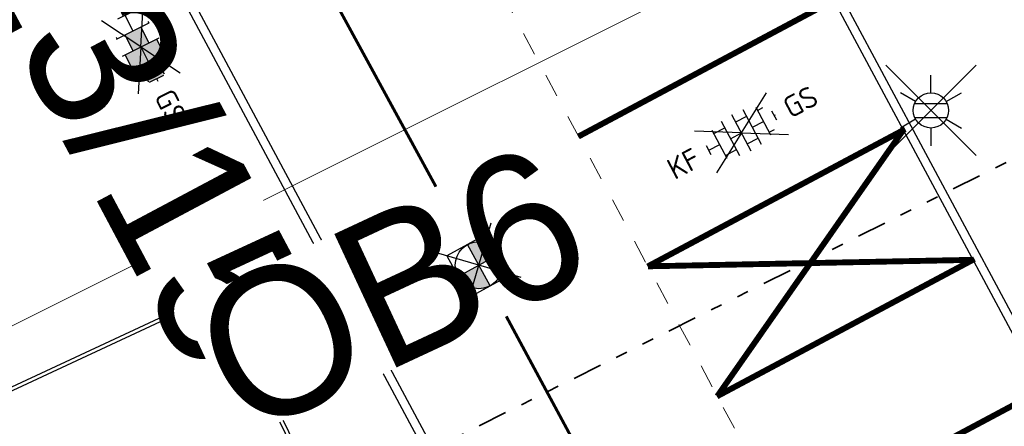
# Model space of a CAD drawing. Header units: metres. Extents: x 155090 to 155764, y 461362 to 461866.
# Tile 21 of 31: x 155293.06 to 155309.78, y 461592.73 to 461599.63. Entities that reach past the tile are written whole.
import ezdxf
from ezdxf.enums import TextEntityAlignment as Align

# ---------------------------------------------------------------- set-up
doc = ezdxf.new("R2018")
doc.units = ezdxf.units.M
for name, pattern in [('AL-TEKENBLADGRENS', [11.5, 2.5, -1.5, 1, -1.5, 1, -1.5, 2.5]), ('VW-1-1_STREEP', [2, 1, -1]), ('ZZ-HIDDEN-SO', [4, 2, -2])]:
    doc.linetypes.add(name, pattern=pattern)
for name, color, linetype, lineweight in [('N-WE-VH-KANTOPSLUITING-T18', 10, 'Continuous', 18), ('N-WE-VW-MARKERING_LANGS_STREEP_11_010-G', 7, 'VW-1-1_STREEP', 18), ('V-WE-OV-LICHTMAST-S-200', 190, 'Continuous', 25), ('V-WE-RI-GWA_TRANSPORTLEIDING-G', 30, 'V-RI-GWA-SO', 35), ('V-WE-VH-KANTOPSLUITING_OPSLUITBAND_60X200-G', 150, 'V-VH-OPSLUITBAND-SO', 25), ('V-WE-VH-KANTOPSLUITING_TROTTOIRBAND_130X150-G', 210, 'V-VH-TROTTOIRBAND-SO', 25), ('V-WE-VH-KANTOPSLUITING_VOORKANTBAND-G', 50, 'Continuous', 25), ('V-WE-VH-MATERIAALGRENS-G', 7, 'ZZ-HIDDEN-SO', 18), ('V-WE-VH-VERHARDING_BETONSTRAATSTEEN-S-200', 7, 'Continuous', 25), ('V-WE-VH-VERHARDING_TEGEL-S-200', 7, 'Continuous', 25), ('V-WE-VW-MARKERING_LANGS_STREEP_DOORGETROKKEN_010-G', 7, 'V-CONTINUOUS-SO', 13), ('X-XX-AL-BLADSCHEIDING-G', 7, 'AL-TEKENBLADGRENS', 35)]:
    doc.layers.add(name, color=color, linetype=linetype, lineweight=lineweight)
doc.layers.add('V-WE-RI-VWA_RIOOLPUT_INSPECTIEPUT-S-200', color=20, linetype='Continuous', lineweight=25, true_color=0xff3f00)
doc.layers.add('X-XX-AL-HULPLIJN', color=4, linetype='Continuous', lineweight=18, plot=False)
doc.styles.add('NLCS-ISO', font='NLCS-ISO.ttf')
doc.linetypes.add('V-CONTINUOUS-SO', pattern='A,3.5,[24,NLCS.SHX,S=0.5,R=0,X=0,Y=0],3.5', length=7)
doc.linetypes.add('V-RI-GWA-SO', pattern='A,3,[24,NLCS.SHX,S=1,R=0,X=0,Y=0],3,-3', length=9)
doc.linetypes.add('V-VH-OPSLUITBAND-SO', pattern='A,4,-2,2,-2,2,[24,NLCS.SHX,S=1,R=0,X=0,Y=0],2,-2,2,-2', length=20)
doc.linetypes.add('V-VH-TROTTOIRBAND-SO', pattern='A,2.5,[24,NLCS.SHX,S=1,R=0,X=0,Y=0],2.5,-2,2,-2,2,-2', length=15)

# ---------------------------------------------------------------- blocks, each defined once
blk = doc.blocks.new('V-SVH-BSS_KEIFORMAAT_HALFST_KL-SO')
for p, q in [((0, 0), (-3.464101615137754, 2.000000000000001)), ((0, 0), (3.464101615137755, 2)), ((1.13686837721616e-13, -1.75), (1.13686837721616e-13, 1.75)), ((-2.099999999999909, -1.33561257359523), (-2.099999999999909, 1.33561257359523)), ((-2.100000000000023, 1.049999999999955), (-1.050000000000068, 1.049999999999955)), ((-1.049999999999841, -1.656152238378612), (-1.049999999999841, 1.656152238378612)), ((-1.13686837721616e-13, 1.049999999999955), (1.049999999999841, 1.049999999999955)), ((1.050000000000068, -1.65615223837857), (1.050000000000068, 1.65615223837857)), ((2.100000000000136, -1.335612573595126), (2.100000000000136, 1.335612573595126)), ((2.099999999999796, 1.049999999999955), (2.600000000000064, 1.049999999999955)), ((0, 0), (-3.464101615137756, -1.999999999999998)), ((-3.149999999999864, -0.4307692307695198), (-3.149999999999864, 0.4307692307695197)), ((-3.149999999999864, 0), (-2.099999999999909, 0)), ((-1.049999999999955, 0), (0, 0)), ((0, 0), (3.464101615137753, -2.000000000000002)), ((1.049999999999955, 0), (2.099999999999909, 0)), ((3.150000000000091, -0.4307692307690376), (3.150000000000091, 0.4307692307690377)), ((3.149999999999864, 0), (3.25, 0)), ((-2.100000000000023, -1.050000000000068), (-1.050000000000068, -1.050000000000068)), ((-1.13686837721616e-13, -1.050000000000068), (1.049999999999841, -1.050000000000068)), ((2.099999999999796, -1.050000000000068), (2.599999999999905, -1.050000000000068))]:
    blk.add_line(p, q)
at = {"style": 'NLCS-ISO'}
blk.add_attdef('FORMAAT', text='', height=1.8, dxfattribs=at).set_placement((-4.25, 3.306314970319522e-16), align=Align.MIDDLE_RIGHT)
blk.add_attdef('KLEUR', text='', height=1.8, dxfattribs=at).set_placement((4.25, 0), align=Align.MIDDLE_LEFT)
at = {"style": 'NLCS-ISO', "flags": 1}
blk.add_attdef('FUNCTIE', text='', height=1.8, dxfattribs=at).set_placement((-7.804418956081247e-16, -2.75), align=Align.TOP_CENTER)
blk = doc.blocks.new('V-SVH-TEGEL_300X300_DIK_HALFST_KL-SO')
h = blk.add_hatch(color=254)
h.dxf.hatch_style = 1
h.paths.add_polyline_path([(1.110223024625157e-15, 0.7500000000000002), (-1.499999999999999, 0.7500000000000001), (-1.499999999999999, -0.75), (1.221245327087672e-15, -0.7500000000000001)])
h.paths.add_polyline_path([(1.500000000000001, 1.5), (1.221245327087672e-15, 1.5), (1.221245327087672e-15, 0), (1.500000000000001, 0)])
h.paths.add_polyline_path([(1.500000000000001, 0), (1.221245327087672e-15, 0), (1.221245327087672e-15, -0.7500000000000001), (1.221245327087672e-15, -1.5), (1.500000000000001, -1.5)])
h.paths.add_polyline_path([(3.000000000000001, 0.6651924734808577), (2.921574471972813, 0.7500000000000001), (1.500000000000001, 0.75), (1.500000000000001, 0), (1.500000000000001, -0.7500000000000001), (2.921574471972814, -0.7500000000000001), (3.000000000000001, -0.6651924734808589)])
for p, q in [((0, 0), (-3.464101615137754, 2.000000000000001)), ((0, 0), (3.464101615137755, 2)), ((1.110223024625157e-15, -1.75), (1.110223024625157e-15, 1.75)), ((-1.674005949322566, 1.5), (-1.499999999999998, 1.5)), ((-1.499999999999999, -1.552460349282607), (-1.499999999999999, 1.552460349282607)), ((2.220446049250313e-15, 1.5), (1.500000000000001, 1.5)), ((1.500000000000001, -1.552460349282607), (1.500000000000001, 1.552460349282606)), ((0, 0), (-3.464101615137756, -1.999999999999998)), ((-2.999999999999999, -0.6730769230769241), (-2.999999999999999, 0.6730769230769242)), ((-2.999999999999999, 0), (-1.499999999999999, 0)), ((-1.499999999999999, 0.7500000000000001), (1.110223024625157e-15, 0.7500000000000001)), ((0, 0), (1.500000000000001, 0)), ((0, 0), (3.464101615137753, -2.000000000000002)), ((1.500000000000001, 0.7500000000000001), (2.936400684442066, 0.7500000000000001)), ((3, -0.6730769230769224), (3, 0.6730769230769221)), ((3, 0), (3.25, 0)), ((-1.5, -0.7500000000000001), (0, -0.7500000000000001)), ((1.499999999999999, -0.7500000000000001), (2.936400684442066, -0.7500000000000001)), ((-1.674005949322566, -1.5), (-1.499999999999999, -1.5)), ((1.110223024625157e-15, -1.5), (1.500000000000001, -1.5))]:
    blk.add_line(p, q)
at = {"style": 'NLCS-ISO'}
blk.add_attdef('FORMAAT', text='', height=1.8, dxfattribs=at).set_placement((-4.25, 3.214697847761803e-16), align=Align.MIDDLE_RIGHT)
blk.add_attdef('KLEUR', text='', height=1.8, dxfattribs=at).set_placement((4.25, -4.133182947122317e-16), align=Align.MIDDLE_LEFT)
at = {"style": 'NLCS-ISO', "flags": 1}
blk.add_attdef('FUNCTIE', text='', height=1.8, dxfattribs=at).set_placement((-4.890083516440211e-16, -2.75), align=Align.TOP_CENTER)
blk = doc.blocks.new('*U55')
at = {"lineweight": 30, "flags": 106}
blk.add_attdef('OB', text='', height=0.36, dxfattribs=at).set_placement((0, 0.1), align=Align.BOTTOM_CENTER)
blk = doc.blocks.new('*U68')
at = {"lineweight": 30, "flags": 106}
blk.add_attdef('OB', text='', height=0.36, dxfattribs=at).set_placement((0, 0.1), align=Align.BOTTOM_CENTER)
blk = doc.blocks.new('V-SRI-PUT_VWA-SO')
h = blk.add_hatch(color=256)
h.dxf.hatch_style = 1
h.paths.add_polyline_path([(-2, 0, 0.4142135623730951), (0, -2), (0, 0)])
h.paths.add_polyline_path([(2, 0, 0.4142135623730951), (0, 2), (0, 0)])
for p, q in [((-2.651650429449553, -2.651650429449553), (2.651650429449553, 2.651650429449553)), ((2.651650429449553, -2.651650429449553), (-2.651650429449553, 2.651650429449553)), ((0, -2), (0, 2)), ((-2, 0), (2, 0))]:
    blk.add_line(p, q)
blk.add_lwpolyline([(-2, -2), (2, -2), (2, 2), (-2, 2)], close=True)
blk.add_circle((0, 0), 2)
blk = doc.blocks.new('V-SOV-LICHTMAST-SO')
for p, q in [((3.830794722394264, -3.830794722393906), (-3.830794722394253, 3.830794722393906)), ((-3.830794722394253, -3.830794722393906), (3.830794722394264, 3.830794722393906)), ((9.895807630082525e-10, 1.500000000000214), (1.979077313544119e-09, 3.000000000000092)), ((-1.299038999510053, 0.7500000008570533), (-2.598074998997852, 1.500000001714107)), ((1.299039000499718, 0.7499999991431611), (2.598075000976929, 1.499999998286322)), ((-1.299039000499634, -0.7499999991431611), (-2.598075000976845, -1.499999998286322)), ((1.299038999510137, -0.7500000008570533), (2.598074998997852, -1.500000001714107)), ((-9.895807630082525e-10, -1.500000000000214), (-1.978993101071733e-09, -3.000000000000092))]:
    blk.add_line(p, q)
at = {"flags": 128}
for points in [[(-1.377981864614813, 0.5925925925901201), (1.377981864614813, 0.5925925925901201)], [(-1.377981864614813, -0.5925925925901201), (1.377981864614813, -0.5925925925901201)]]:
    blk.add_lwpolyline(points, dxfattribs=at)
blk.add_circle((0, 0), 1.5)
at = {"style": 'NLCS-ISO'}
blk.add_attdef('TYPE', text='', height=1.8, dxfattribs=at).set_placement((1.979077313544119e-09, 3.000000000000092), align=Align.BOTTOM_CENTER)

msp = doc.modelspace()

# ---------------------------------------------------------------- linework, layer by layer
at = {"layer": 'N-WE-VW-MARKERING_LANGS_STREEP_11_010-G', "ltscale": 0.2, "const_width": 0.1, "flags": 128}
for points in [[(155302.5515659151, 461597.6450645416), (155306.924923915, 461599.9776665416)], [(155303.7280932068, 461595.4392124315), (155308.1014512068, 461597.7718144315)], [(155304.9046204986, 461593.2333603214), (155309.2779784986, 461595.5659623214)], [(155306.0811477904, 461591.0275082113), (155310.4545057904, 461593.3601102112)]]:
    msp.add_lwpolyline(points, dxfattribs=at)
at = {"layer": 'V-WE-RI-GWA_TRANSPORTLEIDING-G', "ltscale": 0.2, "transparency": 33554648, "const_width": 0.05, "flags": 128}
msp.add_lwpolyline([(155357.19, 461490.28), (155343.9, 461515.07), (155333.2, 461535.53), (155322.21, 461555.52), (155311.75, 461575.24), (155300.86, 461595.46), (155278.49, 461636.5), (155267.46, 461656.32), (155256.08, 461675.77), (155240.2, 461702.87)], dxfattribs=at)
at = {"layer": 'V-WE-VH-KANTOPSLUITING_OPSLUITBAND_60X200-G', "ltscale": 0.2, "flags": 128}
for points in [[(155252.7604616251, 461549.1866922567), (155273.3863731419, 461558.7161596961), (155291.3387985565, 461567.0073982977), (155307.4370993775, 461574.3894492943), (155303.0361329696, 461582.5027449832), (155302.4775314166, 461582.2442693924), (155297.5300643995, 461592.7100617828), (155290.5494744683, 461605.9186760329)], [(155249.7590446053, 461584.0551940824), (155254.3839668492, 461575.4360286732), (155296.3442548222, 461594.9845493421)]]:
    msp.add_lwpolyline(points, dxfattribs=at)
at = {"layer": 'V-WE-VH-KANTOPSLUITING_TROTTOIRBAND_130X150-G', "ltscale": 0.2}
msp.add_lwpolyline([(155299.2009926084, 461606.9994986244, 0.1242123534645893), (155299.1384053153, 461604.9319689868, 0.1043879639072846), (155300.008296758, 461602.5027709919, 0.3917882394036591), (155300.4008852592, 461602.3932357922), (155302.6771002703, 461603.563042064), (155304.6090692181, 461604.5385847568), (155305.3017143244, 461603.2201070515), (155305.7970514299, 461602.3044825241), (155310.436070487, 461593.6623832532), (155311.8692030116, 461590.9632728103), (155312.3583150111, 461590.0420968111), (155312.524225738, 461589.7296277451), (155317.4838768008, 461580.4685505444), (155317.9794923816, 461579.5264711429), (155323.5994816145, 461569.0341017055), (155319.0935396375, 461566.6307838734)], format="xyb", dxfattribs=at)
msp.add_lwpolyline([(155292.2512549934, 461606.827807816), (155293.1000576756, 461605.2345611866), (155293.5772087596, 461604.1850370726), (155294.4485088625, 461602.51133644), (155294.9400054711, 461601.5988747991), (155295.846002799, 461599.9453758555), (155301.7026017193, 461589.0133571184), (155322.3554467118, 461550.3573760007), (155334.1090552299, 461528.3510206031), (155340.831856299, 461515.7963815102), (155354.505413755, 461490.2505279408), (155360.5536090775, 461478.9639386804), (155360.7270877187, 461477.6669410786), (155361.3394800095, 461472.8244209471), (155361.695329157, 461472.2956679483), (155361.7761816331, 461472.1768145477)], dxfattribs=at)
at = {"layer": 'V-WE-VH-KANTOPSLUITING_VOORKANTBAND-G', "ltscale": 0.2, "flags": 128}
for points in [[(155292.3836399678, 461606.898335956), (155293.234658, 461605.300931), (155293.712105, 461604.2507560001), (155294.581071, 461602.581539), (155295.071811, 461601.670482), (155295.97789, 461600.016834), (155301.834863, 461589.084117), (155322.487748, 461550.428061), (155334.241328, 461528.421759), (155340.964091, 461515.867191), (155354.637661, 461490.3213140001), (155360.698677, 461479.0108), (155360.875835, 461477.686294), (155361.483823, 461472.878601), (155361.819563, 461472.379728), (155361.900205, 461472.261184)], [(155252.7856264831, 461549.1322245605), (155273.411538, 461558.661692), (155291.363882, 461566.952893), (155307.5204343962, 461574.3616558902), (155303.06203, 461582.58084), (155302.5063426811, 461582.3237128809), (155297.583737, 461592.736914), (155290.602522, 461605.9467109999)], [(155300.498901, 461602.274959), (155302.745189, 461603.429385), (155304.544923, 461604.3381560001), (155305.169348, 461603.149538), (155305.665004, 461602.233324), (155310.303747, 461593.5917390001), (155311.73672, 461590.892929), (155312.225832, 461589.971753), (155312.391868, 461589.6590479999), (155317.351384, 461580.3982229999), (155317.847002, 461579.456139), (155323.396306, 461569.095737), (155319.022948, 461566.763135)], [(155249.706175, 461584.026825), (155254.357907, 461575.357696), (155296.369592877, 461594.930162)]]:
    msp.add_lwpolyline(points, dxfattribs=at)
at = {"layer": 'V-WE-VH-MATERIAALGRENS-G', "ltscale": 0.2, "flags": 128}
msp.add_lwpolyline([(155300.113396, 461602.217466), (155305.926886, 461591.333982), (155319.022948, 461566.763135)], dxfattribs=at)
at = {"layer": 'V-WE-VW-MARKERING_LANGS_STREEP_DOORGETROKKEN_010-G', "const_width": 0.1, "flags": 128}
for points in [[(155308.0691574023, 461597.7545900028), (155304.9106124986, 461593.2365562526)], [(155303.7327277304, 461595.4416843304), (155309.2515610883, 461595.5518721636)]]:
    msp.add_lwpolyline(points, dxfattribs=at)
at = {"layer": 'X-XX-AL-BLADSCHEIDING-G', "ltscale": 0.2, "flags": 128}
msp.add_lwpolyline([(155365.7224847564, 461625.1399250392), (155196.7889613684, 461540.7276723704)], dxfattribs=at)
at = {"layer": 'X-XX-AL-HULPLIJN'}
msp.add_lwpolyline([(155438.1474851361, 461483.5925284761), (155364.8170787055, 461630.3480472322), (155192.2903249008, 461544.1403387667), (155265.6207313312, 461397.3848200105)], close=True, dxfattribs=at)

# ---------------------------------------------------------------- block references
at = {"layer": 'N-WE-VH-KANTOPSLUITING-T18'}
ref = msp.add_blockref('*U68', (155292.1814190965, 461605.7678794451), dxfattribs=dict(at, rotation=298.0464747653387))
lines = msp.add_mtext('TB13/15', dxfattribs={"layer": '0', "insert": (155292.2696757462, 461605.8148982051), "char_height": 2.5, "attachment_point": 1, "rotation": 298.0464747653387, "bg_fill": 3, "box_fill_scale": 1, "bg_fill_color": 256, "bg_fill_transparency": 0})
ref.add_attrib('OB', '', (155292.2696757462, 461605.8148982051), dxfattribs={"flags": 30}).embed_mtext(lines)
ref = msp.add_blockref('*U55', (155295.8445565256, 461594.6855572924), dxfattribs=dict(at, rotation=24.97993931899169))
lines = msp.add_mtext('OB6', dxfattribs={"layer": '0', "insert": (155295.8023264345, 461594.7762028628), "char_height": 2.5, "attachment_point": 1, "rotation": 24.97993903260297, "bg_fill": 3, "box_fill_scale": 1, "bg_fill_color": 256, "bg_fill_transparency": 0})
ref.add_attrib('OB', '', (155295.8023264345, 461594.7762028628), dxfattribs={"flags": 38}).embed_mtext(lines)
at = {"layer": 'V-WE-OV-LICHTMAST-S-200', "xscale": 0.2, "yscale": 0.2, "zscale": 0.2}
msp.add_blockref('V-SOV-LICHTMAST-SO', (155308.5389, 461598.0898625), dxfattribs=at)
at = {"layer": 'V-WE-RI-VWA_RIOOLPUT_INSPECTIEPUT-S-200', "xscale": 0.2, "yscale": 0.2, "zscale": 0.1, "rotation": 28.78189726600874}
msp.add_blockref('V-SRI-PUT_VWA-SO', (155300.8600000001, 461595.4600000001), dxfattribs=at)
at = {"layer": 'V-WE-VH-VERHARDING_BETONSTRAATSTEEN-S-200', "xscale": 0.2, "yscale": 0.2, "zscale": 0.2, "rotation": 27.90882846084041}
msp.add_blockref('V-SVH-BSS_KEIFORMAAT_HALFST_KL-SO', (155305.3224606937, 461597.7068766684), dxfattribs=at).add_auto_attribs({'FORMAAT': 'KF', 'KLEUR': 'GS'})
at = {"layer": 'V-WE-VH-VERHARDING_TEGEL-S-200', "xscale": 0.2, "yscale": 0.2, "zscale": 0.2, "rotation": 296.5762976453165}
msp.add_blockref('V-SVH-TEGEL_300X300_DIK_HALFST_KL-SO', (155295.1214990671, 461599.1664617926), dxfattribs=at).add_auto_attribs({'FORMAAT': '30x30', 'KLEUR': 'GS'})

doc.saveas('drawing.dxf')
